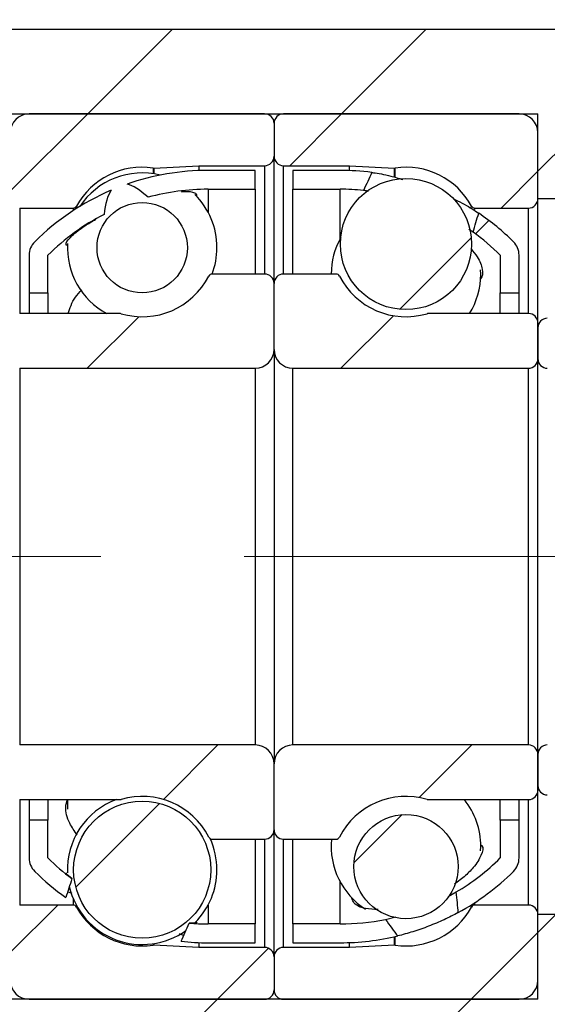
# Model space of a CAD drawing. Header units: millimetres. Extents: x 55 to 273, y 20 to 196.
# Tile 5 of 10: x 219.51 to 228.85, y 47.81 to 65.23. Entities that reach past the tile are written whole.
import ezdxf

# ---------------------------------------------------------------- set-up
doc = ezdxf.new("R2010")
doc.units = ezdxf.units.MM
doc.linetypes.add('CENTERX2', pattern=[20.319999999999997, 12.7, -2.54, 2.54, -2.54])
doc.layers.add('FORMAT', color=7, linetype='Continuous')
doc.styles.add('SLDTEXTSTYLE0', font='TXT', dxfattribs={"width": 0.75})
doc.dimstyles.new('SLDDIMSTYLE2', dxfattribs={"dimtxt": 3.5, "dimasz": 2.5, "dimexe": 0, "dimexo": 0.0625, "dimgap": 0.875, "dimtad": 1, "dimlfac": 3, "dimrnd": 1e-09, "dimzin": 12, "dimdsep": 46, "dimtxsty": 'SLDTEXTSTYLE0', "dimsah": 1, "dimcen": 0.09, "dimadec": 0, "dimazin": 3, "dimtfac": 1, "dimtofl": 0, "dimtmove": 0, "dimatfit": 3, "dimfxl": 1, "dimfrac": 2, "dimtolj": 1, "dimtzin": 12, "dimarcsym": 0})
doc.dimstyles.new('SLDDIMSTYLE3', dxfattribs={"dimtxt": 3.5, "dimasz": 2.5, "dimexe": 0, "dimexo": 0.0625, "dimgap": 0.875, "dimtad": 1, "dimlfac": 3, "dimrnd": 1e-09, "dimzin": 12, "dimdsep": 46, "dimtxsty": 'SLDTEXTSTYLE0', "dimsah": 1, "dimcen": 0.09, "dimadec": 0, "dimazin": 3, "dimtfac": 1, "dimtmove": 0, "dimatfit": 0, "dimfxl": 1, "dimfrac": 2, "dimtolj": 1, "dimtzin": 12, "dimarcsym": 0})
pattern_1 = [(45, (0, 0), (-2.245064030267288, 2.245064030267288), [])]

# ---------------------------------------------------------------- blocks, each defined once
blk = doc.blocks.new('_D_12')
at = {"layer": 'FORMAT', "color": 7}
for p, q in [((212.013339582, 58.2949228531), (212.013339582, 39.4089609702)), ((228.6800062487, 46.8949228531), (228.6800062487, 39.4089609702)), ((212.013339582, 40.4089609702), (206.513339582, 40.4089609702)), ((212.013339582, 40.4089609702), (228.6800062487, 40.4089609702)), ((228.6800062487, 40.4089609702), (234.1800062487, 40.4089609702))]:
    blk.add_line(p, q, dxfattribs=at)
for points in [[(212.013339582, 40.4089609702), (209.513339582, 40.6589609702), (209.513339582, 40.1589609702)], [(228.6800062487, 40.4089609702), (231.1800062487, 40.1589609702), (231.1800062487, 40.6589609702)]]:
    blk.add_solid(points, dxfattribs=at)
at = {"layer": 'FORMAT', "color": 7, "char_height": 3.5, "attachment_point": 1, "style": 'SLDTEXTSTYLE0'}
for s, insert in [('(', (216.9484702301, 44.9206978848)), (')', (223.8415257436, 44.9206978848)), ('50', (218.6693035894, 44.9206978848))]:
    blk.add_mtext(s, dxfattribs=dict(at, insert=insert))
blk = doc.blocks.new('_D_13')
at = {"layer": 'FORMAT', "color": 7}
for p, q in [((228.6800062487, 46.8949228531), (228.6800062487, 39.4089609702)), ((231.6800062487, 44.8949228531), (231.6800062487, 39.4089609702)), ((228.6800062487, 40.4089609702), (223.1800062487, 40.4089609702)), ((228.6800062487, 40.4089609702), (231.6800062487, 40.4089609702)), ((231.6800062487, 40.4089609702), (237.7294853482, 40.4089609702))]:
    blk.add_line(p, q, dxfattribs=at)
for points in [[(228.6800062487, 40.4089609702), (226.1800062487, 40.6589609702), (226.1800062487, 40.1589609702)], [(231.6800062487, 40.4089609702), (234.1800062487, 40.1589609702), (234.1800062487, 40.6589609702)]]:
    blk.add_solid(points, dxfattribs=at)
at = {"layer": 'FORMAT', "color": 7, "insert": (235.1433741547, 44.9206978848), "char_height": 3.5, "attachment_point": 1, "style": 'SLDTEXTSTYLE0'}
blk.add_mtext('9', dxfattribs=at)
blk = doc.blocks.new('_D_14')
at = {"layer": 'FORMAT', "color": 7}
for p, q in [((215.6800062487, 63.8949228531), (215.6800062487, 68.6582008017)), ((219.3466729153, 64.3949228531), (219.3466729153, 68.6582008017)), ((215.6800062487, 67.6582008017), (210.1800062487, 67.6582008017)), ((215.6800062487, 67.6582008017), (219.3466729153, 67.6582008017)), ((219.3466729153, 67.6582008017), (224.8466729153, 67.6582008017))]:
    blk.add_line(p, q, dxfattribs=at)
for points in [[(215.6800062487, 67.6582008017), (213.1800062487, 67.9082008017), (213.1800062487, 67.4082008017)], [(219.3466729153, 67.6582008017), (221.8466729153, 67.4082008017), (221.8466729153, 67.9082008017)]]:
    blk.add_solid(points, dxfattribs=at)
at = {"layer": 'FORMAT', "color": 7, "insert": (215.0207960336, 72.1699377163), "char_height": 3.5, "attachment_point": 1, "style": 'SLDTEXTSTYLE0'}
blk.add_mtext('11', dxfattribs=at)
blk = doc.blocks.new('_D_15')
at = {"layer": 'FORMAT', "color": 7}
for p, q in [((238.5874340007, 59.0615895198), (238.5874340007, 72.0409394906)), ((229.513339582, 59.0615895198), (239.5874340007, 59.0615895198)), ((238.5874340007, 59.0615895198), (238.5874340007, 52.3949228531)), ((229.513339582, 52.3949228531), (239.5874340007, 52.3949228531))]:
    blk.add_line(p, q, dxfattribs=at)
for points in [[(238.5874340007, 59.0615895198), (238.3374340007, 56.5615895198), (238.8374340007, 56.5615895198)], [(238.5874340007, 52.3949228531), (238.8374340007, 54.8949228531), (238.3374340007, 54.8949228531)]]:
    blk.add_solid(points, dxfattribs=at)
at = {"layer": 'FORMAT', "color": 7, "char_height": 3.5, "attachment_point": 1, "rotation": 90, "style": 'SLDTEXTSTYLE0'}
for s, insert in [('20', (234.0222247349, 66.8687166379)), ('%%c', (234.0756969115, 61.5902792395))]:
    blk.add_mtext(s, dxfattribs=dict(at, insert=insert))

msp = doc.modelspace()

# ---------------------------------------------------------------- hatches: boundary and pattern name
at = {"layer": 'FORMAT', "linetype": 'Continuous', "lineweight": 18}
h = msp.add_hatch(dxfattribs=at)
h.set_pattern_fill('ANSI31', color=256, style=0)
h.set_pattern_definition(pattern_1)
edge = h.paths.add_edge_path(flags=0)
edge.add_line((231.6800062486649, 62.22825618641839), (231.6800062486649, 65.06158951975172))
edge.add_line((231.6800062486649, 65.06158951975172), (218.0133395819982, 65.06158951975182))
edge.add_line((218.0133395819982, 65.06158951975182), (218.0133395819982, 63.56158951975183))
edge.add_line((218.0133395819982, 63.56158951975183), (228.6800062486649, 63.56158951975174))
edge.add_line((228.6800062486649, 63.56158951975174), (228.6800062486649, 62.06158951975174))
edge.add_line((228.6800062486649, 62.06158951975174), (231.5133395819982, 62.06158951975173))
edge.add_arc((231.5133395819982, 62.22825618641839), 0.1666666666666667, 270.0000000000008, 360.0000000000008)
h = msp.add_hatch(dxfattribs=at)
h.set_pattern_fill('ANSI31', color=256, style=0)
h.set_pattern_definition(pattern_1)
edge = h.paths.add_edge_path(flags=0)
edge.add_line((224.0133395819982, 62.81158951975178), (224.0133395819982, 63.39492285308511))
edge.add_arc((223.8466729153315, 63.39492285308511), 0.1666666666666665, 0, 90)
edge.add_line((223.8466729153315, 63.56158951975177), (219.6800062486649, 63.56158951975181))
edge.add_arc((219.6800062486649, 63.22825618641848), 0.3333333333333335, 90, 180)
edge.add_line((219.3466729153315, 63.22825618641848), (219.3466729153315, 62.06158951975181))
edge.add_arc((219.5133395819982, 62.06158951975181), 0.1666666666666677, 180, 270.0000000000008)
edge.add_line((219.5133395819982, 61.89492285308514), (220.4607862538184, 61.89492285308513))
edge.add_arc((220.4607862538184, 61.9615895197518), 0.0666666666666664, 270.0000000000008, 331.3302637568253)
edge.add_arc((221.6800062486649, 61.29492285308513), 1.322916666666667, 81.66528933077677, 151.3302637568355, ccw=False)
edge.add_arc((221.8814341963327, 62.66982962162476), 0.0666666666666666, 261.6652893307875, 273.0000000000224)
edge.add_line((221.8849232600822, 62.60325431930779), (222.6800062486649, 62.64492285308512))
edge.add_line((222.6800062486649, 62.64492285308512), (223.8466729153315, 62.64492285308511))
edge.add_arc((223.8466729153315, 62.81158951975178), 0.1666666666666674, 270.0000000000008, 360.0000000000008)
h = msp.add_hatch(dxfattribs=at)
h.set_pattern_fill('ANSI31', color=256, style=0)
h.set_pattern_definition(pattern_1)
edge = h.paths.add_edge_path(flags=0)
edge.add_line((228.3466729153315, 63.56158951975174), (224.1800062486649, 63.56158951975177))
edge.add_arc((224.1800062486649, 63.39492285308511), 0.1666666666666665, 90, 180)
edge.add_line((224.0133395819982, 63.39492285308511), (224.0133395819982, 62.81158951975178))
edge.add_arc((224.1800062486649, 62.81158951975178), 0.1666666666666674, 180, 270.0000000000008)
edge.add_line((224.1800062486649, 62.64492285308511), (225.3466729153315, 62.64492285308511))
edge.add_line((225.3466729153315, 62.64492285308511), (226.1417559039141, 62.60325431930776))
edge.add_arc((226.1452449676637, 62.66982962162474), 0.0666666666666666, 267.0000000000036, 278.3347106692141)
edge.add_arc((226.3466729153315, 61.2949228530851), 1.322916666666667, 28.669736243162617, 98.33471066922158, ccw=False)
edge.add_arc((227.565892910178, 61.96158951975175), 0.0666666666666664, 208.6697362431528, 270.0000000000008)
edge.add_line((227.565892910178, 61.89492285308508), (228.5133395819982, 61.89492285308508))
edge.add_arc((228.5133395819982, 62.06158951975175), 0.1666666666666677, 270.0000000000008, 359.9999999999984)
edge.add_line((228.6800062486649, 62.06158951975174), (228.6800062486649, 63.22825618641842))
edge.add_arc((228.3466729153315, 63.22825618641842), 0.3333333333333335, 0, 90)
h = msp.add_hatch(dxfattribs=at)
h.set_pattern_fill('ANSI31', color=256, style=0)
h.set_pattern_definition(pattern_1)
edge = h.paths.add_edge_path(flags=0)
edge.add_arc((222.8466729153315, 58.20444666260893), 4.023809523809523, 89.99999999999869, 105.29297136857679, ccw=False)
edge.add_line((222.8466729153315, 62.22825618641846), (223.6800062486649, 62.22825618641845))
edge.add_line((223.6800062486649, 62.22825618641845), (223.6800062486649, 62.56158951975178))
edge.add_line((223.6800062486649, 62.56158951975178), (222.8466729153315, 62.56158951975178))
edge.add_arc((222.8466729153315, 58.20444666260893), 4.357142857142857, 89.99999999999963, 109.2251020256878)
edge.add_ellipse((223.7612976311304, 55.72825618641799), major_axis=(-2.507207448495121, 6.584442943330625), ratio=0.1774148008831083, start_angle=356.41960094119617, end_angle=358.7745838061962, ccw=False)
h = msp.add_hatch(dxfattribs=at)
h.set_pattern_fill('ANSI31', color=256, style=0)
h.set_pattern_definition(pattern_1)
edge = h.paths.add_edge_path(flags=0)
edge.add_line((224.3466729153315, 62.56158951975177), (224.3466729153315, 62.22825618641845))
edge.add_line((224.3466729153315, 62.22825618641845), (225.1800062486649, 62.22825618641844))
edge.add_arc((225.1800062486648, 58.20444666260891), 4.023809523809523, 84.07040677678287, 89.99999999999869, ccw=False)
edge.add_ellipse((224.2653815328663, 55.72825618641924), major_axis=(4.118924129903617, 10.94459232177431), ratio=0.1068924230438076, start_angle=8.354494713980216, end_angle=9.019500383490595, ccw=False)
edge.add_arc((225.1800062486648, 58.20444666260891), 4.357142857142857, 82.56985740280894, 89.99999999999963)
edge.add_line((225.1800062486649, 62.56158951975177), (224.3466729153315, 62.56158951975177))
h = msp.add_hatch(dxfattribs=at)
h.set_pattern_fill('ANSI31', color=256, style=0)
h.set_pattern_definition(pattern_1)
edge = h.paths.add_edge_path(flags=0)
edge.add_arc((226.3466729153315, 61.25855608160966), 1.160408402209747, 0, 360)
h = msp.add_hatch(dxfattribs=at)
h.set_pattern_fill('ANSI31', color=256, style=0)
h.set_pattern_definition(pattern_1)
edge = h.paths.add_edge_path(flags=0)
edge.add_ellipse((223.7612976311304, 55.72825618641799), major_axis=(-2.507207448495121, 6.584442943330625), ratio=0.1774148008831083, start_angle=1.2487817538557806, end_angle=3.6085437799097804, ccw=False)
edge.add_arc((222.8466729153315, 58.20444666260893), 4.357142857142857, 113.1981315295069, 134.7602701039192)
edge.add_arc((220.0133395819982, 61.06158951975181), 0.3333333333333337, 134.7602701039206, 179.9999999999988)
edge.add_line((219.6800062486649, 61.06158951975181), (219.6800062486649, 60.39492285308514))
edge.add_line((219.6800062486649, 60.39492285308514), (220.0133395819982, 60.39492285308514))
edge.add_line((220.0133395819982, 60.39492285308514), (220.0133395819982, 61.06158951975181))
edge.add_arc((222.8466729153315, 58.20444666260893), 4.023809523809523, 117.19611486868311, 134.7602701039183, ccw=False)
h = msp.add_hatch(dxfattribs=at)
h.set_pattern_fill('ANSI31', color=256, style=0)
h.set_pattern_definition(pattern_1)
edge = h.paths.add_edge_path(flags=0)
edge.add_arc((221.6800062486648, 61.19415585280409), 0.7989930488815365, 0, 360)
h = msp.add_hatch(dxfattribs=at)
h.set_pattern_fill('ANSI31', color=256, style=0)
h.set_pattern_definition(pattern_1)
edge = h.paths.add_edge_path(flags=0)
edge.add_arc((228.0133395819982, 61.06158951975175), 0.3333333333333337, 0, 45.23972989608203)
edge.add_arc((225.1800062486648, 58.20444666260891), 4.357142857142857, 45.2397298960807, 55.7378078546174)
edge.add_ellipse((224.2653815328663, 55.72825618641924), major_axis=(4.118924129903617, 10.94459232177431), ratio=0.1068924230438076, start_angle=350.96312295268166, end_angle=351.6311062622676, ccw=False)
edge.add_arc((225.1800062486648, 58.20444666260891), 4.023809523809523, 45.23972989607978, 54.19680356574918, ccw=False)
edge.add_line((228.0133395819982, 61.06158951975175), (228.0133395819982, 60.39492285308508))
edge.add_line((228.0133395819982, 60.39492285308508), (228.3466729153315, 60.39492285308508))
edge.add_line((228.3466729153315, 60.39492285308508), (228.3466729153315, 61.06158951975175))
h = msp.add_hatch(dxfattribs=at)
h.set_pattern_fill('ANSI31', color=256, style=0)
h.set_pattern_definition(pattern_1)
edge = h.paths.add_edge_path(flags=0)
edge.add_line((219.3466729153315, 59.86158951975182), (219.3466729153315, 59.22825618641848))
edge.add_arc((219.5133395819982, 59.22825618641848), 0.1666666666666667, 180, 269.999999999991)
edge.add_line((219.5133395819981, 59.06158951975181), (223.6800062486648, 59.06158951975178))
edge.add_arc((223.6800062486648, 59.39492285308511), 0.3333333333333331, 270.0000000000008, 360.000000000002)
edge.add_line((224.0133395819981, 59.39492285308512), (224.0133395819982, 60.56158951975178))
edge.add_arc((223.8466729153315, 60.56158951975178), 0.1666666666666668, 359.9999999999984, 450.0000000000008)
edge.add_line((223.8466729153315, 60.72825618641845), (222.9168695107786, 60.72825618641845))
edge.add_arc((222.9168695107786, 60.66158951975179), 0.0666666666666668, 90, 152.88537559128)
edge.add_arc((221.6800062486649, 61.29492285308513), 1.322916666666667, 253.64190967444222, 332.8853755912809, ccw=False)
edge.add_arc((221.2886444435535, 59.9615895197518), 0.0666666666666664, 73.64190967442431, 90)
edge.add_line((221.2886444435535, 60.02825618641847), (219.5133395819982, 60.02825618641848))
edge.add_arc((219.5133395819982, 59.86158951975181), 0.1666666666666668, 90, 179.9999999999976)
h = msp.add_hatch(dxfattribs=at)
h.set_pattern_fill('ANSI31', color=256, style=0)
h.set_pattern_definition(pattern_1)
edge = h.paths.add_edge_path(flags=0)
edge.add_line((224.3466729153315, 59.06158951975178), (228.5133395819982, 59.06158951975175))
edge.add_arc((228.5133395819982, 59.22825618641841), 0.1666666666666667, 270.0000000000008, 360.0000000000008)
edge.add_line((228.6800062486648, 59.22825618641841), (228.6800062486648, 59.86158951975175))
edge.add_arc((228.5133395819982, 59.86158951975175), 0.1666666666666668, 0, 90)
edge.add_line((228.5133395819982, 60.02825618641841), (226.7380347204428, 60.02825618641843))
edge.add_arc((226.7380347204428, 59.96158951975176), 0.0666666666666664, 90, 106.3580903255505)
edge.add_arc((226.3466729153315, 61.2949228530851), 1.322916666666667, 207.114624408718, 286.3580903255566, ccw=False)
edge.add_arc((225.1098096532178, 60.66158951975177), 0.0666666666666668, 27.11462440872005, 90)
edge.add_line((225.1098096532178, 60.72825618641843), (224.1800062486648, 60.72825618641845))
edge.add_arc((224.1800062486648, 60.56158951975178), 0.1666666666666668, 90, 180)
edge.add_line((224.0133395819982, 60.56158951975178), (224.0133395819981, 59.39492285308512))
edge.add_arc((224.3466729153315, 59.39492285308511), 0.3333333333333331, 179.9999999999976, 270.0000000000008)
h = msp.add_hatch(dxfattribs=at)
h.set_pattern_fill('ANSI31', color=256, style=0)
h.set_pattern_definition(pattern_1)
edge = h.paths.add_edge_path(flags=0)
edge.add_line((232.1800062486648, 59.06158951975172), (232.3466729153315, 59.22825618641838))
edge.add_line((232.3466729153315, 59.22825618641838), (232.3466729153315, 59.77825618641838))
edge.add_line((232.3466729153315, 59.77825618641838), (232.1800062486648, 59.94492285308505))
edge.add_line((232.1800062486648, 59.94492285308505), (228.8466729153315, 59.94492285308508))
edge.add_arc((228.8466729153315, 59.77825618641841), 0.1666666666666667, 90, 180)
edge.add_line((228.6800062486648, 59.77825618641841), (228.6800062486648, 59.22825618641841))
edge.add_arc((228.8466729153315, 59.22825618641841), 0.1666666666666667, 179.9999999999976, 270.0000000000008)
edge.add_line((228.8466729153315, 59.06158951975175), (232.1800062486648, 59.06158951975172))
h = msp.add_hatch(dxfattribs=at)
h.set_pattern_fill('ANSI31', color=256, style=0)
h.set_pattern_definition(pattern_1)
edge = h.paths.add_edge_path(flags=0)
edge.add_line((223.6800062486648, 52.39492285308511), (219.5133395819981, 52.39492285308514))
edge.add_arc((219.5133395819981, 52.22825618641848), 0.1666666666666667, 90, 180)
edge.add_line((219.3466729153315, 52.22825618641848), (219.3466729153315, 51.59492285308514))
edge.add_arc((219.5133395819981, 51.59492285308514), 0.1666666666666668, 180.0000000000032, 270.0000000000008)
edge.add_line((219.5133395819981, 51.42825618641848), (221.2886444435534, 51.42825618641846))
edge.add_arc((221.2886444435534, 51.49492285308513), 0.0666666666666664, 270.0000000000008, 286.3580903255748)
edge.add_arc((221.6800062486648, 50.1615895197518), 1.322916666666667, 27.114624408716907, 106.3580903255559, ccw=False)
edge.add_arc((222.9168695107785, 50.79492285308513), 0.0666666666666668, 207.1146244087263, 270.0000000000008)
edge.add_line((222.9168695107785, 50.72825618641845), (223.8466729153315, 50.72825618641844))
edge.add_arc((223.8466729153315, 50.89492285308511), 0.1666666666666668, 270.0000000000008, 360.0000000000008)
edge.add_line((224.0133395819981, 50.89492285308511), (224.0133395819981, 52.06158951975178))
edge.add_arc((223.6800062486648, 52.06158951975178), 0.3333333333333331, 359.9999999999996, 450.0000000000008)
h = msp.add_hatch(dxfattribs=at)
h.set_pattern_fill('ANSI31', color=256, style=0)
h.set_pattern_definition(pattern_1)
edge = h.paths.add_edge_path(flags=0)
edge.add_line((228.6800062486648, 51.59492285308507), (228.6800062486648, 52.22825618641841))
edge.add_arc((228.5133395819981, 52.22825618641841), 0.1666666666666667, 359.9999999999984, 450.0000000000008)
edge.add_line((228.5133395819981, 52.39492285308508), (224.3466729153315, 52.39492285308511))
edge.add_arc((224.3466729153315, 52.06158951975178), 0.3333333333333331, 90, 180)
edge.add_line((224.0133395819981, 52.06158951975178), (224.0133395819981, 50.89492285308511))
edge.add_arc((224.1800062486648, 50.89492285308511), 0.1666666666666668, 180, 270.0000000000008)
edge.add_line((224.1800062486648, 50.72825618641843), (225.1098096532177, 50.72825618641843))
edge.add_arc((225.1098096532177, 50.7949228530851), 0.0666666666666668, 270.0000000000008, 332.8853755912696)
edge.add_arc((226.3466729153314, 50.16158951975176), 1.322916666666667, 73.64190967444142, 152.8853755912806, ccw=False)
edge.add_arc((226.7380347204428, 51.49492285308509), 0.0666666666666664, 253.6419096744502, 270.0000000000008)
edge.add_line((226.7380347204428, 51.42825618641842), (228.5133395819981, 51.42825618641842))
edge.add_arc((228.5133395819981, 51.59492285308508), 0.1666666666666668, 270.0000000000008, 359.9999999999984)
h = msp.add_hatch(dxfattribs=at)
h.set_pattern_fill('ANSI31', color=256, style=0)
h.set_pattern_definition(pattern_1)
edge = h.paths.add_edge_path(flags=0)
edge.add_line((232.3466729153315, 52.22825618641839), (232.1800062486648, 52.39492285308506))
edge.add_line((232.1800062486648, 52.39492285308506), (228.8466729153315, 52.39492285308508))
edge.add_arc((228.8466729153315, 52.22825618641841), 0.1666666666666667, 90, 180)
edge.add_line((228.6800062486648, 52.22825618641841), (228.6800062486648, 51.67825618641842))
edge.add_arc((228.8466729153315, 51.67825618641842), 0.1666666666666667, 180, 270.0000000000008)
edge.add_line((228.8466729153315, 51.51158951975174), (232.1800062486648, 51.51158951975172))
edge.add_line((232.1800062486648, 51.51158951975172), (232.3466729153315, 51.67825618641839))
edge.add_line((232.3466729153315, 51.67825618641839), (232.3466729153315, 52.22825618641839))
h = msp.add_hatch(dxfattribs=at)
h.set_pattern_fill('ANSI31', color=256, style=0)
h.set_pattern_definition(pattern_1)
edge = h.paths.add_edge_path(flags=0)
edge.add_arc((221.6800062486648, 50.18671049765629), 1.212872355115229, 0, 360)
h = msp.add_hatch(dxfattribs=at)
h.set_pattern_fill('ANSI31', color=256, style=0)
h.set_pattern_definition(pattern_1)
edge = h.paths.add_edge_path(flags=0)
edge.add_arc((220.0133395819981, 50.39492285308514), 0.3333333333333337, 180, 225.2397298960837)
edge.add_arc((222.8466729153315, 53.25206571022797), 4.357142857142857, 225.2397298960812, 234.7118345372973)
edge.add_ellipse((223.7612976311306, 55.72825618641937), major_axis=(-4.9445294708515, -13.16506482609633), ratio=0.088885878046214, start_angle=350.32910557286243, end_angle=350.9519484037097, ccw=False)
edge.add_arc((222.8466729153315, 53.25206571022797), 4.023809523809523, 225.2397298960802, 233.2135515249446, ccw=False)
edge.add_line((220.0133395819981, 50.39492285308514), (220.0133395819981, 51.06158951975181))
edge.add_line((220.0133395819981, 51.06158951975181), (219.6800062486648, 51.06158951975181))
edge.add_line((219.6800062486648, 51.06158951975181), (219.6800062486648, 50.39492285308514))
h = msp.add_hatch(dxfattribs=at)
h.set_pattern_fill('ANSI31', color=256, style=0)
h.set_pattern_definition(pattern_1)
edge = h.paths.add_edge_path(flags=0)
edge.add_arc((226.3466729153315, 50.24299763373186), 0.92216707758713, 0, 360)
h = msp.add_hatch(dxfattribs=at)
h.set_pattern_fill('ANSI31', color=256, style=0)
h.set_pattern_definition(pattern_1)
edge = h.paths.add_edge_path(flags=0)
edge.add_ellipse((224.2653815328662, 55.72825618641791), major_axis=(2.778390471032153, -7.322468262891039), ratio=0.1596045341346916, start_angle=4.722039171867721, end_angle=5.813336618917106, ccw=False)
edge.add_arc((225.1800062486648, 53.25206571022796), 4.357142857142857, 298.6649055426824, 314.7602701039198)
edge.add_arc((228.0133395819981, 50.39492285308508), 0.3333333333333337, 314.7602701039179, 360.0000000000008)
edge.add_line((228.3466729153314, 50.39492285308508), (228.3466729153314, 51.06158951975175))
edge.add_line((228.3466729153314, 51.06158951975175), (228.0133395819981, 51.06158951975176))
edge.add_line((228.0133395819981, 51.06158951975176), (228.0133395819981, 50.39492285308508))
edge.add_arc((225.1800062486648, 53.25206571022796), 4.023809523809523, 300.7324803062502, 314.760270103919, ccw=False)
h = msp.add_hatch(dxfattribs=at)
h.set_pattern_fill('ANSI31', color=256, style=0)
h.set_pattern_definition(pattern_1)
edge = h.paths.add_edge_path(flags=0)
edge.add_line((219.6800062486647, 47.89492285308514), (223.8466729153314, 47.89492285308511))
edge.add_arc((223.8466729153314, 48.06158951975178), 0.1666666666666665, 270.0000000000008, 360.0000000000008)
edge.add_line((224.0133395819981, 48.06158951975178), (224.0133395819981, 48.64492285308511))
edge.add_arc((223.8466729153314, 48.64492285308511), 0.1666666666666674, 0, 90)
edge.add_line((223.8466729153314, 48.81158951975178), (222.6800062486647, 48.81158951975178))
edge.add_line((222.6800062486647, 48.81158951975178), (221.8849232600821, 48.85325805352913))
edge.add_arc((221.8814341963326, 48.78668275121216), 0.0666666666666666, 87.00000000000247, 98.33471066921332)
edge.add_arc((221.6800062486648, 50.1615895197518), 1.322916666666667, 208.6697362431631, 278.33471066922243, ccw=False)
edge.add_arc((220.4607862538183, 49.49492285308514), 0.0666666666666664, 28.66973624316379, 90)
edge.add_line((220.4607862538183, 49.5615895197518), (219.5133395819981, 49.56158951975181))
edge.add_arc((219.5133395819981, 49.39492285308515), 0.1666666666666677, 90, 180)
edge.add_line((219.3466729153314, 49.39492285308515), (219.3466729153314, 48.22825618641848))
edge.add_arc((219.6800062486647, 48.22825618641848), 0.3333333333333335, 180, 270.0000000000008)
h = msp.add_hatch(dxfattribs=at)
h.set_pattern_fill('ANSI31', color=256, style=0)
h.set_pattern_definition(pattern_1)
edge = h.paths.add_edge_path(flags=0)
edge.add_line((224.0133395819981, 48.64492285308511), (224.0133395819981, 48.06158951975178))
edge.add_arc((224.1800062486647, 48.06158951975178), 0.1666666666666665, 180, 270.0000000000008)
edge.add_line((224.1800062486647, 47.89492285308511), (228.3466729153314, 47.89492285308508))
edge.add_arc((228.3466729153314, 48.22825618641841), 0.3333333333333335, 270.0000000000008, 360.0000000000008)
edge.add_line((228.6800062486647, 48.22825618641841), (228.6800062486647, 49.39492285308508))
edge.add_arc((228.5133395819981, 49.39492285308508), 0.1666666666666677, 0, 90)
edge.add_line((228.5133395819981, 49.56158951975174), (227.5658929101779, 49.56158951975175))
edge.add_arc((227.5658929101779, 49.49492285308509), 0.0666666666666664, 90, 151.330263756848)
edge.add_arc((226.3466729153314, 50.16158951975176), 1.322916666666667, 261.66528933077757, 331.33026375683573, ccw=False)
edge.add_arc((226.1452449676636, 48.78668275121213), 0.0666666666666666, 81.66528933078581, 92.99999999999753)
edge.add_line((226.1417559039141, 48.8532580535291), (225.3466729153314, 48.81158951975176))
edge.add_line((225.3466729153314, 48.81158951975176), (224.1800062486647, 48.81158951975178))
edge.add_arc((224.1800062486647, 48.64492285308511), 0.1666666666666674, 90, 180)
h = msp.add_hatch(dxfattribs=at)
h.set_pattern_fill('ANSI31', color=256, style=0)
h.set_pattern_definition(pattern_1)
edge = h.paths.add_edge_path(flags=0)
edge.add_line((231.6800062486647, 45.89492285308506), (231.6800062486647, 49.22825618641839))
edge.add_arc((231.5133395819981, 49.22825618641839), 0.1666666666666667, 0, 90)
edge.add_line((231.5133395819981, 49.39492285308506), (228.6800062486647, 49.39492285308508))
edge.add_line((228.6800062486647, 49.39492285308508), (228.6800062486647, 47.89492285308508))
edge.add_line((228.6800062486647, 47.89492285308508), (218.0133395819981, 47.89492285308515))
edge.add_line((218.0133395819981, 47.89492285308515), (218.0133395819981, 45.72825618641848))
edge.add_line((218.0133395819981, 45.72825618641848), (231.5133395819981, 45.72825618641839))
edge.add_arc((231.5133395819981, 45.89492285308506), 0.1666666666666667, 270.0000000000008, 360.0000000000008)
h = msp.add_hatch(dxfattribs=at)
h.set_pattern_fill('ANSI31', color=256, style=0)
h.set_pattern_definition(pattern_1)
edge = h.paths.add_edge_path(flags=0)
edge.add_arc((225.1800062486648, 53.25206571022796), 4.023809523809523, 269.9999999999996, 281.52728990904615, ccw=False)
edge.add_line((225.1800062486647, 49.22825618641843), (224.3466729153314, 49.22825618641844))
edge.add_line((224.3466729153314, 49.22825618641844), (224.3466729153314, 48.89492285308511))
edge.add_line((224.3466729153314, 48.89492285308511), (225.1800062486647, 48.89492285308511))
edge.add_arc((225.1800062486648, 53.25206571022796), 4.357142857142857, 270.0000000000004, 283.5366827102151)
edge.add_ellipse((224.2653815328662, 55.72825618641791), major_axis=(2.778390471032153, -7.322468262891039), ratio=0.1596045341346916, start_angle=354.2115671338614, end_angle=355.29862410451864, ccw=False)
h = msp.add_hatch(dxfattribs=at)
h.set_pattern_fill('ANSI31', color=256, style=0)
h.set_pattern_definition(pattern_1)
edge = h.paths.add_edge_path(flags=0)
edge.add_line((223.6800062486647, 48.89492285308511), (223.6800062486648, 49.22825618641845))
edge.add_line((223.6800062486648, 49.22825618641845), (222.8466729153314, 49.22825618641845))
edge.add_arc((222.8466729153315, 53.25206571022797), 4.023809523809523, 265.18381982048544, 269.9999999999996, ccw=False)
edge.add_ellipse((223.7612976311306, 55.72825618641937), major_axis=(-4.9445294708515, -13.16506482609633), ratio=0.088885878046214, start_angle=9.035211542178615, end_angle=9.655394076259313, ccw=False)
edge.add_arc((222.8466729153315, 53.25206571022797), 4.357142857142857, 263.721591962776, 270.0000000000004)
edge.add_line((222.8466729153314, 48.89492285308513), (223.6800062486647, 48.89492285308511))

# ---------------------------------------------------------------- linework, layer by layer
at = {"color": 7, "linetype": 'Continuous', "lineweight": 25}
for p, q in [((218.0133390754, 65.0615898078), (231.6800061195, 65.0615898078)), ((218.0133390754, 63.5615892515), (228.6800062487, 63.5615892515)), ((223.8466730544, 63.5615892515), (219.6800060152, 63.5615892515)), ((228.3466728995, 63.5615892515), (224.1800061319, 63.5615892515)), ((228.6800062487, 62.0615893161), (228.6800062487, 63.5615892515)), ((224.013339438, 63.394922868), (224.013339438, 62.8115895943)), ((228.6800062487, 62.0615893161), (228.6800062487, 63.2282564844)), ((224.013339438, 60.5615893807), (224.013339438, 62.8115895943)), ((221.8849233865, 62.603254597), (222.680006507, 62.6449225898)), ((222.680006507, 62.6449225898), (223.8466730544, 62.6449225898)), ((222.680006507, 62.6449225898), (222.680006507, 62.55840086)), ((223.6800063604, 62.5615897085), (222.8466728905, 62.5615897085)), ((223.6800063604, 62.2282563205), (223.6800063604, 62.5615897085)), ((224.1800061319, 62.6449225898), (225.3466729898, 62.6449225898)), ((225.1800062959, 62.5615897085), (224.3466728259, 62.5615897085)), ((224.3466728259, 62.5615897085), (224.3466728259, 62.2282563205)), ((225.3466729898, 62.6449225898), (226.1417559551, 62.603254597)), ((225.3466729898, 62.55840086), (225.3466729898, 62.6449225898)), ((222.8466728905, 62.2282563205), (223.6800063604, 62.2282563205)), ((223.6800063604, 62.2282563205), (223.6800063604, 60.7282560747)), ((224.3466728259, 62.2282563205), (225.1800062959, 62.2282563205)), ((224.3466728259, 60.7282560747), (224.3466728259, 62.2282563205)), ((228.6800062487, 59.8615896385), (228.6800062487, 62.0615893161)), ((228.6800062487, 62.0615893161), (231.513339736, 62.0615893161)), ((219.5133396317, 61.8949229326), (220.4607865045, 61.8949229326)), ((227.5658929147, 61.8949229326), (228.5133395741, 61.8949229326)), ((227.5339466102, 61.4678817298), (227.4574394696, 61.5181371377)), ((219.6800060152, 61.0615897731), (219.6800060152, 60.3949229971)), ((220.0133394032, 60.3949229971), (220.0133394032, 61.0615897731)), ((228.0133395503, 61.0615897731), (228.0133395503, 60.3949229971)), ((228.3466728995, 60.3949229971), (228.3466728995, 61.0615897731)), ((227.6695895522, 60.7240902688), (227.6671187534, 60.8049067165)), ((223.8466730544, 60.7282560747), (222.9168697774, 60.7282560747)), ((225.1098097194, 60.7282560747), (224.1800061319, 60.7282560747)), ((224.013339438, 59.3949228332), (224.013339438, 60.5615893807)), ((219.6800060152, 60.3949229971), (220.0133394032, 60.3949229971)), ((219.6800060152, 60.3949229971), (219.6800060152, 60.0282563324)), ((220.0133394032, 60.3949229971), (220.0133394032, 60.0282563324)), ((228.0133395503, 60.3949229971), (228.3466728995, 60.3949229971)), ((228.0133395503, 60.0282563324), (228.0133395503, 60.3949229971)), ((228.3466728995, 60.0282563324), (228.3466728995, 60.3949229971)), ((221.288644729, 60.0282563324), (219.5133396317, 60.0282563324)), ((228.5133395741, 60.0282563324), (226.7380347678, 60.0282563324)), ((228.6800062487, 59.2282561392), (228.6800062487, 59.8615896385)), ((228.6800062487, 59.7782561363), (228.6800062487, 59.2282561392)), ((224.013339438, 59.3949228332), (224.013339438, 52.0615895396)), ((228.6800062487, 52.2282562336), (228.6800062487, 59.2282561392)), ((219.5133396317, 59.0615894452), (223.6800063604, 59.0615894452)), ((219.5133396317, 59.0615894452), (219.5133396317, 52.3949229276)), ((223.6800063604, 59.0615894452), (223.6800063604, 52.3949229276)), ((224.3466728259, 52.3949229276), (224.3466728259, 59.0615894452)), ((224.3466728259, 59.0615894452), (228.5133395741, 59.0615894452)), ((228.5133395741, 52.3949229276), (228.5133395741, 59.0615894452)), ((223.6800063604, 52.3949229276), (219.5133396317, 52.3949229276)), ((228.5133395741, 52.3949229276), (224.3466728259, 52.3949229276)), ((228.6800062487, 52.2282562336), (228.6800062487, 51.6782562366)), ((228.6800062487, 51.5949227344), (228.6800062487, 52.2282562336)), ((224.013339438, 50.8949229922), (224.013339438, 52.0615895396)), ((228.6800062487, 49.3949230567), (228.6800062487, 51.5949227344)), ((219.5133396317, 51.4282560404), (221.288644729, 51.4282560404)), ((219.6800060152, 51.4282560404), (219.6800060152, 51.0615893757)), ((220.0133394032, 51.4282560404), (220.0133394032, 51.0615893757)), ((220.3592891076, 51.4282560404), (220.3603495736, 51.2591856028)), ((226.7380347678, 51.4282560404), (228.5133395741, 51.4282560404)), ((228.0133395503, 51.0615893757), (228.0133395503, 51.4282560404)), ((228.3466728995, 51.0615893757), (228.3466728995, 51.4282560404)), ((219.6800060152, 51.0615893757), (219.6800060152, 50.3949225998)), ((220.0133394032, 51.0615893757), (219.6800060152, 51.0615893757)), ((220.0133394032, 50.3949225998), (220.0133394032, 51.0615893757)), ((228.0133395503, 51.0615893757), (228.0133395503, 50.3949225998)), ((228.3466728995, 51.0615893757), (228.0133395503, 51.0615893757)), ((228.3466728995, 50.3949225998), (228.3466728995, 51.0615893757)), ((224.013339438, 48.6449227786), (224.013339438, 50.8949229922)), ((222.9168697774, 50.7282562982), (223.8466730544, 50.7282562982)), ((223.6800063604, 50.7282562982), (223.6800063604, 49.2282560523)), ((224.1800061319, 50.7282562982), (225.1098097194, 50.7282562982)), ((224.3466728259, 49.2282560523), (224.3466728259, 50.7282562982)), ((227.6672486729, 50.5222818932), (227.6695895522, 50.6009469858)), ((227.3779610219, 50.0625813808), (227.2041513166, 49.9347014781)), ((227.0910167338, 49.7138848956), (227.2362946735, 49.793349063)), ((220.4607865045, 49.5615894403), (219.5133396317, 49.5615894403)), ((228.5133395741, 49.5615894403), (227.5658929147, 49.5615894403)), ((225.9841027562, 49.3094177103), (226.1648507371, 49.3534034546)), ((228.6800062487, 48.2282558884), (228.6800062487, 49.3949230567)), ((228.6800062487, 47.8949231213), (228.6800062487, 49.3949230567)), ((231.513339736, 49.3949230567), (228.6800062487, 49.3949230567)), ((223.6800063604, 49.2282560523), (222.8466728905, 49.2282560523)), ((223.6800063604, 48.8949226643), (223.6800063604, 49.2282560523)), ((224.3466728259, 49.2282560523), (224.3466728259, 48.8949226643)), ((225.1800062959, 49.2282560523), (224.3466728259, 49.2282560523)), ((222.4134557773, 49.0213739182), (222.3393287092, 49.0547481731)), ((222.680006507, 48.811589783), (221.8849233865, 48.8532577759)), ((222.680006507, 48.8981115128), (222.680006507, 48.811589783)), ((223.8466730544, 48.811589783), (222.680006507, 48.811589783)), ((222.8466728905, 48.8949226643), (223.6800063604, 48.8949226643)), ((225.3466729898, 48.811589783), (224.1800061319, 48.811589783)), ((224.3466728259, 48.8949226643), (225.1800062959, 48.8949226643)), ((225.3466729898, 48.811589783), (225.3466729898, 48.8981115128)), ((226.1417559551, 48.8532577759), (225.3466729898, 48.811589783)), ((224.013339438, 48.6449227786), (224.013339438, 48.0615895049)), ((228.6800062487, 47.8949231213), (218.0133390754, 47.8949231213)), ((219.6800060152, 47.8949231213), (223.8466730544, 47.8949231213)), ((224.1800061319, 47.8949231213), (228.3466728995, 47.8949231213))]:
    msp.add_line(p, q, dxfattribs=at)
at = {"color": 8, "linetype": 'Continuous', "lineweight": 25}
for p, q in [((221.8717706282, 62.6038667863), (221.8717706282, 62.5031001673)), ((221.8849233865, 62.603254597), (221.8849233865, 62.5011052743)), ((223.8466730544, 62.6449225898), (223.8466730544, 60.7282560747)), ((224.1800061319, 60.7282560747), (224.1800061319, 62.6449225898)), ((226.1417559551, 62.450217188), (226.1417559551, 62.603254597)), ((226.1549087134, 62.4473847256), (226.1549087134, 62.6038667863)), ((222.8466728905, 62.2282563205), (222.8466728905, 61.8178522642)), ((225.1800062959, 61.3477870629), (225.1800062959, 62.2282563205)), ((219.5133396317, 61.8949229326), (219.5133396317, 60.0282563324)), ((220.4607865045, 61.8949229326), (220.4607865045, 61.8502989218)), ((220.519279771, 61.9296053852), (220.519279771, 61.8879144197)), ((227.5073995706, 61.9031992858), (227.5073995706, 61.9296053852)), ((227.5658929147, 61.8679623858), (227.5658929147, 61.8949229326)), ((228.5133395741, 60.0282563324), (228.5133395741, 61.8949229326)), ((219.5133396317, 51.4282560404), (219.5133396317, 49.5615894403)), ((228.5133395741, 49.5615894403), (228.5133395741, 51.4282560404)), ((223.8466730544, 50.7282562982), (223.8466730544, 48.811589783)), ((224.1800061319, 48.811589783), (224.1800061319, 50.7282562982)), ((225.1800062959, 49.2282560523), (225.1800062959, 49.9772505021)), ((220.4607865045, 49.6732798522), (220.4607865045, 49.5615894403)), ((220.519279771, 49.5520278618), (220.519279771, 49.5269069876)), ((222.8466728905, 49.5630137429), (222.8466728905, 49.2282560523)), ((227.5073995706, 49.5269069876), (227.5073995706, 49.5685979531)), ((227.5658929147, 49.5615894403), (227.5658929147, 49.606213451)), ((226.1417559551, 48.8532577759), (226.1417559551, 49.0023917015)), ((226.1549087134, 48.8526455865), (226.1549087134, 49.0053893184)), ((221.8717706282, 48.8777664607), (221.8717706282, 48.8526455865)), ((221.8849233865, 48.8797607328), (221.8849233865, 48.8532577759))]:
    msp.add_line(p, q, dxfattribs=at)
at = {"color": 7, "linetype": 'Continuous', "lineweight": 25}
for centre, radius in [((226.3466729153, 61.2585560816), 1.160408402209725), ((221.6800062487, 61.1941558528), 0.7989930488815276), ((221.6800062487, 50.1867104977), 1.212872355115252), ((226.3466729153, 50.2429976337), 0.9221670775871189)]:
    msp.add_circle(centre, radius, dxfattribs=at)
for centre, radius, start, end in [((219.6800062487, 63.2282561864), 0.3333333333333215, 90, 180), ((223.8466729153, 63.3949228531), 0.1666666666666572, 1e-10, 90), ((224.1800062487, 63.3949228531), 0.1666666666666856, 90, 179.9999999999), ((228.3466729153, 63.2282561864), 0.3333333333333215, 0, 90), ((223.8466729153, 62.8115895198), 0.1666666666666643, 270, 0), ((224.1800062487, 62.8115895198), 0.1666666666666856, 180, 270), ((221.6800062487, 61.2949228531), 1.322916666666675, 81.6652893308, 151.3302637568), ((222.8466729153, 58.2044466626), 4.357142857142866, 90, 109.2251020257), ((221.8814341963, 62.6698296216), 0.0666666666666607, 261.6652893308, 273), ((225.1800062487, 58.2044466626), 4.35714285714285, 82.5698574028, 90), ((226.1452449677, 62.6698296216), 0.0666666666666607, 267, 278.3347106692), ((226.3466729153, 61.2949228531), 1.322916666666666, 28.6697362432, 98.3347106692), ((221.6800062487, 61.1941558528), 1.322916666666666, 76.076825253, 146.5573655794), ((222.8466729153, 58.2044466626), 4.35714285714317, 113.1981315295, 134.7602701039), ((222.8466729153, 58.2044466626), 4.023809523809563, 90, 105.2929713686), ((225.1800062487, 58.2044466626), 4.023809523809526, 84.0704067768, 90), ((221.6800062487, 61.1941558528), 1.322916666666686, 0, 45.3381735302), ((228.513339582, 62.0615895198), 0.1666666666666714, 270, 1e-10), ((220.4607862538, 61.9615895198), 0.06666666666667, 270, 331.3302637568), ((227.5658929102, 61.9615895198), 0.06666666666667, 208.6697362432, 270), ((222.8466729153, 58.2044466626), 4.023809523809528, 117.1961148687, 134.7602701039), ((225.1800062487, 58.2044466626), 4.357142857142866, 45.2397298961, 55.7378078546), ((226.3466729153, 60.7240903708), 1.32291666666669, 150.8311592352, 179.8195774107), ((225.1800062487, 58.2044466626), 4.023809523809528, 45.2397298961, 54.1968035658), ((220.013339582, 61.0615895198), 0.3333333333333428, 134.7602701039, 180), ((221.6800062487, 61.1941558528), 1.322916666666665, 176.8095699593, 241.8007919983), ((221.6800062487, 61.1941558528), 1.322916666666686, 339.3795254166, 0), ((228.013339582, 61.0615895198), 0.3333333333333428, 1e-10, 45.2397298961), ((221.6800062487, 61.2949228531), 1.322916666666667, 253.6419096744, 332.8853755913), ((222.9168695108, 60.6615895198), 0.0666666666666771, 90, 152.8853755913), ((223.8466729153, 60.5615895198), 0.1666666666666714, 1e-10, 90), ((224.1800062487, 60.5615895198), 0.1666666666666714, 90, 179.9999999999), ((225.1098096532, 60.6615895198), 0.0666666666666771, 27.1146244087, 90), ((226.3466729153, 61.2949228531), 1.322916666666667, 207.1146244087, 286.3580903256), ((226.3466729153, 60.7240903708), 1.32291666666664, 328.2654303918, 0), ((221.2886444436, 59.9615895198), 0.0666666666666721, 73.6419096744, 90), ((226.7380347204, 59.9615895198), 0.0666666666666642, 90, 106.3580903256), ((228.513339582, 59.8615895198), 0.1666666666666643, 0, 90), ((228.8466729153, 59.7782561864), 0.1666666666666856, 90, 180), ((223.6800062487, 59.3949228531), 0.3333333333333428, 270, 0), ((224.3466729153, 59.3949228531), 0.3333333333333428, 180, 270), ((228.513339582, 59.2282561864), 0.1666666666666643, 270, 1e-10), ((228.8466729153, 59.2282561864), 0.1666666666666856, 179.9999999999, 270), ((223.6800062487, 52.0615895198), 0.3333333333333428, 0, 90), ((224.3466729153, 52.0615895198), 0.3333333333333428, 90, 180), ((228.513339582, 52.2282561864), 0.1666666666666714, 1e-10, 90), ((228.8466729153, 52.2282561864), 0.1666666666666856, 90, 179.9999999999), ((228.513339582, 51.5949228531), 0.1666666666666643, 270, 360), ((228.8466729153, 51.6782561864), 0.1666666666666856, 180, 270), ((221.6800062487, 50.1867104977), 1.322916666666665, 110.2002975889, 182.4808738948), ((221.2886444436, 51.4949228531), 0.066666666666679, 270, 286.3580903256), ((221.6800062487, 50.1615895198), 1.322916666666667, 27.1146244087, 106.3580903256), ((226.3466729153, 50.1615895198), 1.322916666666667, 73.6419096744, 152.8853755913), ((226.7380347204, 51.4949228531), 0.066666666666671, 253.6419096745, 270), ((226.3466729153, 50.6009469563), 1.322916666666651, 0, 38.7091739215), ((223.8466729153, 50.8949228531), 0.1666666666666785, 270, 1e-10), ((224.1800062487, 50.8949228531), 0.1666666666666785, 179.9999999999, 270), ((222.9168695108, 50.7949228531), 0.0666666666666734, 207.1146244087, 270), ((221.6800062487, 50.1867104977), 1.322916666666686, 0, 24.6114075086), ((226.3466729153, 50.6009469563), 1.322916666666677, 174.4776662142, 237.3458289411), ((225.1098096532, 50.7949228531), 0.0666666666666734, 270, 332.8853755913), ((220.013339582, 50.3949228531), 0.3333333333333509, 180, 225.2397298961), ((222.8466729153, 53.2520657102), 4.023809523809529, 225.2397298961, 233.2135515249), ((225.1800062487, 53.2520657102), 4.023809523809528, 300.7324803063, 314.7602701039), ((228.013339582, 50.3949228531), 0.3333333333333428, 314.7602701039, 1e-10), ((221.6800062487, 50.1867104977), 1.322916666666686, 315.2983313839, 0), ((222.8466729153, 53.2520657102), 4.357142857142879, 225.2397298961, 234.7118345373), ((225.1800062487, 53.2520657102), 4.357142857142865, 298.6649055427, 314.7602701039), ((221.6800062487, 50.1867104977), 1.322916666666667, 193.0610273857, 305.768666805), ((220.4607862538, 49.4949228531), 0.0666666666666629, 28.6697362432, 90), ((221.6800062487, 50.1615895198), 1.322916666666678, 208.6697362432, 278.3347106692), ((226.3466729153, 50.1615895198), 1.322916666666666, 261.6652893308, 331.3302637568), ((227.5658929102, 49.4949228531), 0.0666666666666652, 90, 151.3302637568), ((228.513339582, 49.3949228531), 0.1666666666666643, 1e-10, 90), ((225.1800062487, 53.2520657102), 4.023809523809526, 270, 281.527289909), ((222.8466729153, 53.2520657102), 4.023809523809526, 265.1838198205, 270), ((225.1800062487, 53.2520657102), 4.35714285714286, 270, 283.5366827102), ((221.8814341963, 48.7866827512), 0.0666666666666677, 87, 98.3347106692), ((222.8466729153, 53.2520657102), 4.357142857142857, 263.7215919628, 270), ((223.8466729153, 48.6449228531), 0.1666666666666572, 0, 90), ((224.1800062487, 48.6449228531), 0.1666666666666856, 90, 180), ((226.1452449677, 48.7866827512), 0.0666666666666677, 81.6652893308, 93), ((219.6800062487, 48.2282561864), 0.3333333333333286, 180, 270), ((228.3466729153, 48.2282561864), 0.3333333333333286, 270, 0), ((223.8466729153, 48.0615895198), 0.1666666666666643, 270, 1e-10), ((224.1800062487, 48.0615895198), 0.1666666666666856, 179.9999999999, 270)]:
    msp.add_arc(centre, radius, start, end, dxfattribs=at)
for centre, major_axis, ratio, start_param, end_param in [((224.2653815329, 55.7282561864), (4.118924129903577, 10.94459232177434), 0.106892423, 0.9416070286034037, 0.9781406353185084), ((223.7612976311, 55.7282561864), (-2.507207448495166, 6.584442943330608), 0.1774148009, 0.1222563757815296, 0.3415332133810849), ((223.7612976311, 55.7282561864), (-2.507207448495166, 6.584442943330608), 0.1774148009, 5.944122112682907, 6.163195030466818), ((224.2653815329, 55.7282561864), (4.118924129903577, 10.94459232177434), 0.106892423, 5.304138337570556, 5.340747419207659), ((223.7612976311, 55.7282561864), (-4.944529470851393, -13.16506482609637), 0.088885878, 5.193166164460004, 5.221485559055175), ((224.2653815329, 55.7282561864), (2.778390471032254, -7.322468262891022), 0.1596045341, 0.4775834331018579, 0.5678208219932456), ((224.2653815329, 55.7282561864), (2.778390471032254, -7.322468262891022), 0.1596045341, 5.717322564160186, 5.80739787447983), ((223.7612976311, 55.7282561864), (-4.944529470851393, -13.16506482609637), 0.088885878, 1.061084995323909, 1.08934845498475)]:
    msp.add_ellipse(centre, major_axis=major_axis, ratio=ratio, start_param=start_param, end_param=end_param, dxfattribs=at)
for points, knots in [([(225.7434601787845, 62.52500363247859), (225.7522459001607, 62.52381509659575), (225.8460466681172, 62.5111256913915), (226.0186405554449, 62.48095384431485), (226.2181686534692, 62.421990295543), (226.2904234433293, 62.40063792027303)], [0, 0, 0, 0, 0.0618429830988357, 0.6602667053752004, 1, 1, 1, 1]), ([(225.6820826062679, 62.19307964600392), (225.6589830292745, 62.19750171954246), (225.6267194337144, 62.20367810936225), (225.602554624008, 62.20605276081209), (225.5956909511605, 62.20672724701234)], [0, 0, 0, 0, 0.7159641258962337, 1, 1, 1, 1]), ([(222.3767362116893, 62.18457480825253), (222.3878824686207, 62.18574631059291), (222.5001487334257, 62.19754580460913), (222.6155275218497, 62.175902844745), (222.6408392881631, 62.13583845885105), (222.6517545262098, 62.11856142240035)], [0, 0, 0, 0, 0.058995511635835, 0.5942089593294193, 1, 1, 1, 1]), ([(227.1852013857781, 62.05873946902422), (227.1943530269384, 62.05465053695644), (227.3266958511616, 61.99552006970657), (227.4820200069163, 61.90349648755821), (227.5953374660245, 61.82993838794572), (227.6329940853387, 61.80549423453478)], [0, 0, 0, 0, 0.0472573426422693, 0.6833932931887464, 1, 1, 1, 1]), ([(220.3454061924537, 61.23435942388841), (220.3386454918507, 61.2462179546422), (220.3203831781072, 61.27825076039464), (220.4312881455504, 61.40319267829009), (220.6145467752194, 61.55698308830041), (220.7920664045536, 61.65867475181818), (220.8604437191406, 61.69784452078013)], [0, 0, 0, 0, 0.1824290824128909, 0.4927857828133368, 0.8046303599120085, 1, 1, 1, 1]), ([(227.497130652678, 61.17482307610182), (227.5360498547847, 61.12736066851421), (227.6431261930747, 60.99677986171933), (227.7058234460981, 60.8086701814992), (227.7127994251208, 60.67584038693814), (227.6601560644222, 60.64336765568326), (227.65860887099, 60.64241327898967)], [0, 0, 0, 0, 0.2194997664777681, 0.6038980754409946, 0.9883585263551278, 0.9999999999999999, 0.9999999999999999, 0.9999999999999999, 0.9999999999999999]), ([(220.3703675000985, 60.02825633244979), (220.4023446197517, 60.12579790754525), (220.4501729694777, 60.27169136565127), (220.5700578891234, 60.40632685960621), (220.6097900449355, 60.45094763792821)], [0, 0, 0, 0, 0.6685808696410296, 1, 1, 1, 1]), ([(220.5318923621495, 50.80132290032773), (220.4839914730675, 50.87040952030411), (220.366576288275, 51.03975540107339), (220.307793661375, 51.26749509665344), (220.344693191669, 51.38544591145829), (220.3580858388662, 51.42825604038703)], [0, 0, 0, 0, 0.3050627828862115, 0.7477732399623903, 0.9999999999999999, 0.9999999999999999, 0.9999999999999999, 0.9999999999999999]), ([(227.6827990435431, 50.61996335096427), (227.6855221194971, 50.61747913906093), (227.7250277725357, 50.58143886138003), (227.6850285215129, 50.44501091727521), (227.5730666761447, 50.25014577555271), (227.4345841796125, 50.11701592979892), (227.3779610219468, 50.06258138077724)], [0, 0, 0, 0, 0.0268525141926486, 0.3895690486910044, 0.7504050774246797, 1, 1, 1, 1]), ([(220.4370781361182, 50.02950514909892), (220.3953410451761, 50.06258934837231), (220.3260274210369, 50.11753294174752), (220.3386581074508, 50.12986808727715), (220.3436832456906, 50.13477564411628)], [0, 0, 0, 0, 0.602148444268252, 1, 1, 1, 1]), ([(220.4394834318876, 49.76694172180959), (220.4165727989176, 49.77556075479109), (220.3815412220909, 49.78873971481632), (220.366300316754, 49.79203780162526), (220.3610269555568, 49.79317894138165)], [0, 0, 0, 0, 0.6539994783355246, 0.9999999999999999, 0.9999999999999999, 0.9999999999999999, 0.9999999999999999]), ([(225.8555448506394, 49.48190361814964), (225.7779470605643, 49.48571706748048), (225.5937889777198, 49.49476729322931), (225.4272535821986, 49.57183132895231), (225.3996014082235, 49.65193897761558), (225.3893704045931, 49.68157793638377)], [0, 0, 0, 0, 0.3144944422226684, 0.7463703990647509, 1, 1, 1, 1]), ([(227.270067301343, 49.42893365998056), (227.1921218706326, 49.38632181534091), (227.107179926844, 49.34354716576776), (226.9761215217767, 49.28302428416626), (226.9315613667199, 49.26330755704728), (226.8406500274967, 49.2248375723), (226.7940111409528, 49.20598022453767), (226.6547390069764, 49.15226531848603), (226.5620257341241, 49.11989250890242), (226.4232125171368, 49.07635932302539), (226.3769289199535, 49.06268994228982), (226.2869434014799, 49.03772614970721), (226.2429225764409, 49.02632750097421), (226.1998733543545, 49.01596314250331)], [0, 0, 0, 0, 0.2499999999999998, 0.2499999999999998, 0.3749999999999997, 0.3749999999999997, 0.4999999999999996, 0.4999999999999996, 0.7499999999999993, 0.7499999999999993, 0.8749999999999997, 0.8749999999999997, 1, 1, 1, 1]), ([(222.6542864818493, 49.26086786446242), (222.6488523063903, 49.2518026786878), (222.6387087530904, 49.23488140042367), (222.5500149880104, 49.24005959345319), (222.5088368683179, 49.24246368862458)], [0, 0, 0, 0, 0.5357270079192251, 1, 1, 1, 1])]:
    msp.add_open_spline(points, degree=3, knots=knots, dxfattribs=at)
at = {"layer": 'FORMAT', "color": 7, "linetype": 'CENTERX2', "lineweight": 18}
msp.add_line((182.8466729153, 55.7282561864), (235.8149648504, 55.7282561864), dxfattribs=at)

# ---------------------------------------------------------------- dimensions: what is measured, and where the dimension line sits
at = {"layer": 'FORMAT', "color": 7}
for base, p1, p2, picture, middle in [((219.3466729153, 67.6582008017), (215.6800062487, 62.8949228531), (219.3466729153, 63.3949228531), '_D_14', (217.6069072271, 67.6582008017)), ((231.6800062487, 40.4089609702), (228.6800062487, 47.8949228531), (231.6800062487, 45.8949228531), '_D_13', (236.4364297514, 40.4089609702))]:
    dim = msp.add_linear_dim(base=base, p1=p1, p2=p2, dimstyle='SLDDIMSTYLE3', dxfattribs=at)
    dim.commit()
    dim.dimension.update_dxf_attribs({"geometry": picture, "text_midpoint": middle, "dimtype": 160})
dim = msp.add_linear_dim(base=(238.5874340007, 52.3949228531), p1=(228.513339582, 59.0615895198), p2=(228.513339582, 52.3949228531), angle=90, text='%%c<>', dimstyle='SLDDIMSTYLE2', dxfattribs=at)
dim.commit()
dim.dimension.update_dxf_attribs({"geometry": '_D_15', "text_midpoint": (238.5874340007, 66.8156093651), "dimtype": 160})
dim = msp.add_linear_dim(base=(228.6800062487, 40.4089609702), p1=(212.013339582, 59.2949228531), p2=(228.6800062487, 47.8949228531), text='(<>)', dimstyle='SLDDIMSTYLE3', dxfattribs=at)
dim.commit()
dim.dimension.update_dxf_attribs({"geometry": '_D_12', "text_midpoint": (221.2554147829, 40.4089609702), "dimtype": 160})

doc.saveas('drawing.dxf')
